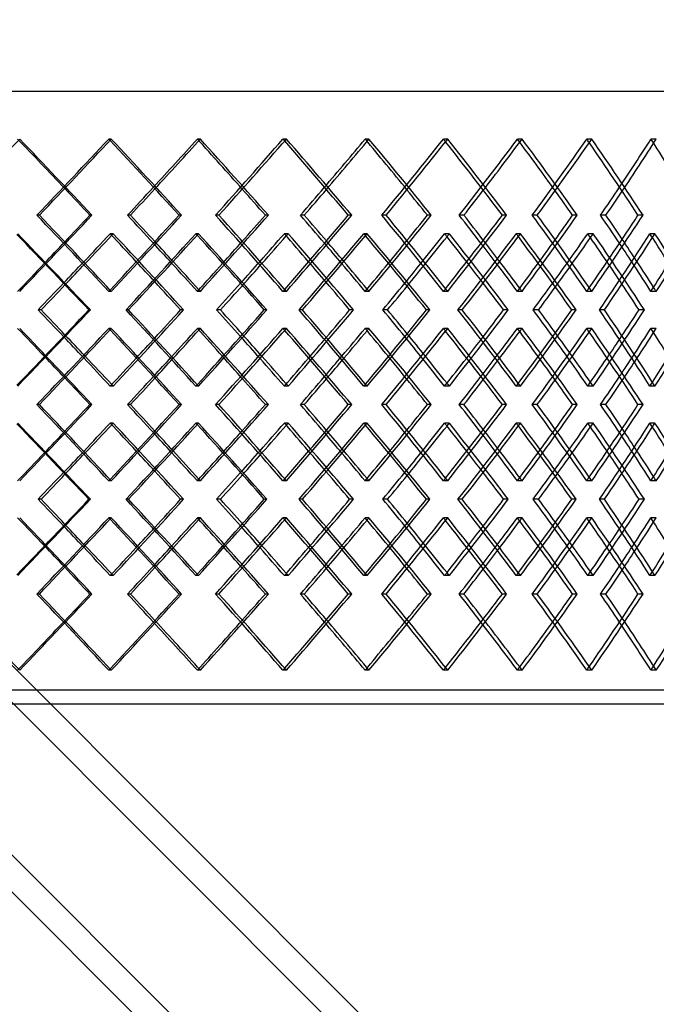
# Model space of a CAD drawing. Header units: millimetres. Extents: x -675 to 675, y -514 to 567.
# Tile 10 of 15: x 137 to 365, y -161 to 192. Entities that reach past the tile are written whole.
import ezdxf

# ---------------------------------------------------------------- set-up
doc = ezdxf.new("R2010")
doc.units = ezdxf.units.MM
doc.layers.add('HIDDEN', color=7, linetype='Continuous')
doc.layers.add('THICK', color=7, linetype='Continuous')

msp = doc.modelspace()

# ---------------------------------------------------------------- linework, layer by layer
at = {"layer": 'HIDDEN'}
for p, q in [((-472.5, 166), (472.5, 166)), ((169.68, 148.86), (168.79, 148.86)), ((201.62, 148.86), (200.56, 148.86)), ((232.47, 148.86), (231.25, 148.86)), ((262.09, 148.86), (260.71, 148.86)), ((290.31, 148.86), (288.78, 148.86)), ((316.98, 148.86), (315.31, 148.86)), ((341.95, 148.86), (340.15, 148.86)), ((365.11, 148.86), (363.19, 148.86)), ((143.91, 121.57), (143.01, 121.57)), ((162.76, 121.57), (162.04, 121.57)), ((208.28, 121.57), (207.06, 121.57)), ((226, 121.57), (224.94, 121.57)), ((268.22, 121.57), (266.69, 121.57)), ((284.42, 121.57), (283.04, 121.57)), ((322.44, 121.57), (320.64, 121.57)), ((336.78, 121.57), (335.11, 121.57)), ((170.38, 114.93), (169.31, 114.93)), ((200.95, 114.93), (200.05, 114.93)), ((233.12, 114.93), (231.74, 114.93)), ((261.47, 114.93), (260.24, 114.93)), ((290.89, 114.93), (289.22, 114.93)), ((316.42, 114.93), (314.89, 114.93)), ((342.47, 114.93), (340.54, 114.93)), ((364.63, 114.93), (362.83, 114.93)), ((-17.35, 111.62), (472.5, -378.23)), ((-23.98, 104.98), (472.5, -391.5)), ((169.68, 94.27), (168.79, 94.27)), ((201.62, 94.27), (200.56, 94.27)), ((232.47, 94.27), (231.25, 94.27)), ((262.09, 94.27), (260.71, 94.27)), ((290.31, 94.27), (288.78, 94.27)), ((316.98, 94.27), (315.31, 94.27)), ((341.95, 94.27), (340.15, 94.27)), ((365.11, 94.27), (363.19, 94.27)), ((175.87, 87.63), (174.97, 87.63)), ((195.59, 87.63), (194.53, 87.63)), ((238.24, 87.63), (237.01, 87.63)), ((256.53, 87.63), (255.15, 87.63)), ((295.53, 87.63), (294, 87.63)), ((312, 87.63), (310.34, 87.63)), ((346.53, 87.63), (344.73, 87.63)), ((360.83, 87.63), (358.91, 87.63)), ((-51.95, 78.35), (472.5, -446.1)), ((169.68, 81), (168.79, 81)), ((201.62, 81), (200.56, 81)), ((232.47, 81), (231.25, 81)), ((262.09, 81), (260.71, 81)), ((290.31, 81), (288.78, 81)), ((316.98, 81), (315.31, 81)), ((341.95, 81), (340.15, 81)), ((365.11, 81), (363.19, 81)), ((170.38, 60.34), (169.31, 60.34)), ((200.95, 60.34), (200.05, 60.34)), ((233.12, 60.34), (231.74, 60.34)), ((261.47, 60.34), (260.24, 60.34)), ((290.89, 60.34), (289.22, 60.34)), ((316.42, 60.34), (314.89, 60.34)), ((342.47, 60.34), (340.54, 60.34)), ((364.63, 60.34), (362.83, 60.34)), ((143.91, 53.7), (143.01, 53.7)), ((162.76, 53.7), (162.04, 53.7)), ((208.28, 53.7), (207.06, 53.7)), ((226, 53.7), (224.94, 53.7)), ((268.22, 53.7), (266.69, 53.7)), ((284.42, 53.7), (283.04, 53.7)), ((322.44, 53.7), (320.64, 53.7)), ((336.78, 53.7), (335.11, 53.7)), ((170.38, 47.06), (169.31, 47.06)), ((200.95, 47.06), (200.05, 47.06)), ((233.12, 47.06), (231.74, 47.06)), ((261.47, 47.06), (260.24, 47.06)), ((290.89, 47.06), (289.22, 47.06)), ((316.42, 47.06), (314.89, 47.06)), ((342.47, 47.06), (340.54, 47.06)), ((364.63, 47.06), (362.83, 47.06)), ((169.68, 26.4), (168.79, 26.4)), ((201.62, 26.4), (200.56, 26.4)), ((232.47, 26.4), (231.25, 26.4)), ((262.09, 26.4), (260.71, 26.4)), ((290.31, 26.4), (288.78, 26.4)), ((316.98, 26.4), (315.31, 26.4)), ((341.95, 26.4), (340.15, 26.4)), ((365.11, 26.4), (363.19, 26.4)), ((175.87, 19.77), (174.97, 19.77)), ((195.59, 19.77), (194.53, 19.77)), ((238.24, 19.77), (237.01, 19.77)), ((256.53, 19.77), (255.15, 19.77)), ((295.53, 19.77), (294, 19.77)), ((312, 19.77), (310.34, 19.77)), ((346.53, 19.77), (344.73, 19.77)), ((360.83, 19.77), (358.91, 19.77)), ((169.68, 13.13), (168.79, 13.13)), ((201.62, 13.13), (200.56, 13.13)), ((232.47, 13.13), (231.25, 13.13)), ((262.09, 13.13), (260.71, 13.13)), ((290.31, 13.13), (288.78, 13.13)), ((316.98, 13.13), (315.31, 13.13)), ((341.95, 13.13), (340.15, 13.13)), ((365.11, 13.13), (363.19, 13.13)), ((170.38, -7.53), (169.31, -7.53)), ((200.95, -7.53), (200.05, -7.53)), ((233.12, -7.53), (231.74, -7.53)), ((261.47, -7.53), (260.24, -7.53)), ((290.89, -7.53), (289.22, -7.53)), ((316.42, -7.53), (314.89, -7.53)), ((342.47, -7.53), (340.54, -7.53)), ((364.63, -7.53), (362.83, -7.53)), ((143.91, -14.17), (143.01, -14.17)), ((162.76, -14.17), (162.04, -14.17)), ((208.28, -14.17), (207.06, -14.17)), ((226, -14.17), (224.94, -14.17)), ((268.22, -14.17), (266.69, -14.17)), ((284.42, -14.17), (283.04, -14.17)), ((322.44, -14.17), (320.64, -14.17)), ((336.78, -14.17), (335.11, -14.17)), ((169.68, -41.46), (168.79, -41.46)), ((201.62, -41.46), (200.56, -41.46)), ((232.47, -41.46), (231.25, -41.46)), ((262.09, -41.46), (260.71, -41.46)), ((290.31, -41.46), (288.78, -41.46)), ((316.98, -41.46), (315.31, -41.46)), ((341.95, -41.46), (340.15, -41.46)), ((365.11, -41.46), (363.19, -41.46)), ((472.5, -48.6), (-472.5, -48.6))]:
    msp.add_line(p, q, dxfattribs=at)
for centre, major_axis, ratio, start_param, end_param in [((0, 148.86), (-469.94, -469.94), 0.147169, 1.679795, 1.716917), ((0, 148.86), (-467.46, 467.46), 0.147169, -1.754446, -1.716917), ((0, 148.86), (-469.94, 469.94), 0.147169, -1.774418, -1.716917), ((0, 148.86), (-464.64, -464.64), 0.184709, 1.695641, 1.753447), ((0, 148.86), (-464.64, 464.64), 0.184709, -1.754459, -1.753447), ((0, 148.86), (-461.2, -461.2), 0.22276, 1.753447, 1.789977), ((0, 148.86), (-463.64, -463.64), 0.22276, 1.752425, 1.789977), ((0, 148.86), (-461.2, 461.2), 0.22276, -1.827964, -1.789977), ((0, 148.86), (-463.64, 463.64), 0.22276, -1.847479, -1.789977), ((0, 148.86), (-457.14, -457.14), 0.261434, 1.768701, 1.826507), ((0, 148.86), (-457.14, 457.14), 0.261434, -1.827992, -1.826507), ((0, 148.86), (-452.47, -452.47), 0.300855, 1.826507, 1.863038), ((0, 148.86), (-454.86, -454.86), 0.300855, 1.824997, 1.863038), ((0, 148.86), (-452.47, 452.47), 0.300855, -1.901557, -1.863038), ((0, 148.86), (-454.86, 454.86), 0.300855, -1.920539, -1.863038), ((0, 148.86), (-447.19, -447.19), 0.341153, 1.841761, 1.899568), ((0, 148.86), (-447.19, 447.19), 0.341153, -1.90161, -1.899568), ((0, 148.86), (-441.32, -441.32), 0.382468, 1.899568, 1.936098), ((0, 148.86), (-443.66, -443.66), 0.382468, 1.897474, 1.936098), ((0, 148.86), (-441.32, 441.32), 0.382468, -1.975275, -1.936098), ((0, 148.86), (-443.66, 443.66), 0.382468, -1.993599, -1.936098), ((0, 148.86), (-434.86, -434.86), 0.424954, 1.914822, 1.972628), ((0, 148.86), (-434.86, 434.86), 0.424954, -1.975372, -1.972628), ((0, 148.86), (-427.82, -427.82), 0.468781, 1.972628, 2.009158), ((0, 148.86), (-430.09, -430.09), 0.468781, 1.969787, 2.009158), ((0, 148.86), (-427.82, 427.82), 0.468781, -2.049211, -2.009158), ((0, 94.27), (-469.94, -469.94), 0.147169, 1.716917, 1.774418), ((0, 94.27), (-464.64, 464.64), 0.184709, -1.753447, -1.695641), ((0, 94.27), (-463.64, -463.64), 0.22276, 1.789977, 1.847479), ((0, 94.27), (-457.14, 457.14), 0.261434, -1.826507, -1.768701), ((0, 94.27), (-454.86, -454.86), 0.300855, 1.863038, 1.920539), ((0, 94.27), (-447.19, 447.19), 0.341153, -1.899568, -1.841761), ((0, 94.27), (-443.66, -443.66), 0.382468, 1.936098, 1.993599), ((0, 94.27), (-434.86, 434.86), 0.424954, -1.972628, -1.914822), ((0, 94.27), (-430.09, -430.09), 0.468781, 2.009158, 2.06666), ((0, 148.86), (-463.64, -463.64), 0.22276, 1.717278, 1.718478), ((0, 81), (-463.64, 463.64), 0.22276, -1.776008, -1.718478), ((0, 81), (-464.64, -464.64), 0.184709, 1.76749, 1.825326), ((0, 148.86), (-464.64, 464.64), 0.184709, -1.826371, -1.825326), ((0, 148.86), (-454.86, -454.86), 0.300855, 1.789867, 1.791538), ((0, 81), (-454.86, 454.86), 0.300855, -1.849068, -1.791538), ((0, 81), (-457.14, -457.14), 0.261434, 1.84055, 1.898386), ((0, 148.86), (-457.14, 457.14), 0.261434, -1.899941, -1.898386), ((0, 148.86), (-443.66, -443.66), 0.382468, 1.862371, 1.864598), ((0, 81), (-443.66, 443.66), 0.382468, -1.922129, -1.864598), ((0, 81), (-447.19, -447.19), 0.341153, 1.913611, 1.971446), ((0, 148.86), (-447.19, 447.19), 0.341153, -1.97362, -1.971446), ((0, 148.86), (-430.09, -430.09), 0.468781, 1.934732, 1.937659), ((0, 81), (-430.09, 430.09), 0.468781, -1.995189, -1.937659), ((0, 81), (-434.86, -434.86), 0.424954, 1.986671, 2.044506), ((0, 94.27), (-430.09, 430.09), 0.468781, -1.986606, -1.969787), ((0, 148.86), (-434.86, 434.86), 0.424954, -2.047487, -2.044506), ((0, 94.27), (-467.46, -467.46), 0.147169, 1.738232, 1.754446), ((0, 94.27), (-461.2, 461.2), 0.22276, -1.768533, -1.753447), ((0, 94.27), (-463.64, 463.64), 0.22276, -1.767426, -1.752425), ((0, 94.27), (-461.2, -461.2), 0.22276, 1.811292, 1.827964), ((0, 94.27), (-452.47, 452.47), 0.300855, -1.842091, -1.826507), ((0, 94.27), (-454.86, 454.86), 0.300855, -1.840486, -1.824997), ((0, 94.27), (-452.47, -452.47), 0.300855, 1.884352, 1.901557), ((0, 94.27), (-441.32, 441.32), 0.382468, -1.91575, -1.899568), ((0, 94.27), (-443.66, 443.66), 0.382468, -1.913546, -1.897474), ((0, 94.27), (-441.32, -441.32), 0.382468, 1.957412, 1.975275), ((0, 94.27), (-427.82, 427.82), 0.468781, -1.989582, -1.972628), ((0, 148.86), (-461.2, -461.2), 0.22276, 1.680387, 1.696608), ((0, 148.86), (-463.64, -463.64), 0.22276, 1.679778, 1.695907), ((0, 81), (-461.2, 461.2), 0.22276, -1.754475, -1.739395), ((0, 148.86), (-452.47, -452.47), 0.300855, 1.753447, 1.770133), ((0, 148.86), (-454.86, -454.86), 0.300855, 1.752383, 1.768967), ((0, 81), (-452.47, 452.47), 0.300855, -1.828025, -1.812455), ((0, 148.86), (-441.32, -441.32), 0.382468, 1.826507, 1.843738), ((0, 148.86), (-443.66, -443.66), 0.382468, 1.824914, 1.842028), ((0, 81), (-441.32, 441.32), 0.382468, -1.901672, -1.885515), ((0, 148.86), (-427.82, -427.82), 0.468781, 1.899568, 1.917475), ((0, 148.86), (-430.09, -430.09), 0.468781, 1.897319, 1.915088), ((0, 81), (-427.82, 427.82), 0.468781, -1.975484, -1.958576), ((0, 94.27), (-443.66, 443.66), 0.382468, -1.936098, -1.93374), ((0, 94.27), (-434.86, -434.86), 0.424954, 1.972628, 1.975372), ((0, 94.27), (-430.09, 430.09), 0.468781, -2.009158, -2.005996), ((0, 94.27), (-464.64, -464.64), 0.184709, 1.753447, 1.754459), ((0, 94.27), (-463.64, 463.64), 0.22276, -1.789977, -1.788744), ((0, 94.27), (-457.14, -457.14), 0.261434, 1.826507, 1.827992), ((0, 94.27), (-454.86, 454.86), 0.300855, -1.863038, -1.861296), ((0, 94.27), (-447.19, -447.19), 0.341153, 1.899568, 1.90161), ((0, 94.27), (-463.64, -463.64), 0.22276, 1.718478, 1.776008), ((0, 94.27), (-464.64, 464.64), 0.184709, -1.825326, -1.76749), ((0, 94.27), (-454.86, -454.86), 0.300855, 1.791538, 1.849068), ((0, 94.27), (-457.14, 457.14), 0.261434, -1.898386, -1.84055), ((0, 94.27), (-443.66, -443.66), 0.382468, 1.864598, 1.922129), ((0, 94.27), (-447.19, 447.19), 0.341153, -1.971446, -1.913611), ((0, 94.27), (-430.09, -430.09), 0.468781, 1.937659, 1.995189), ((0, 94.27), (-434.86, 434.86), 0.424954, -2.044506, -1.986671), ((0, 81), (-469.94, 469.94), 0.147169, -1.774418, -1.716917), ((0, 81), (-464.64, -464.64), 0.184709, 1.695641, 1.753447), ((0, 26.4), (-461.2, 461.2), 0.22276, -1.696608, -1.680387), ((0, 26.4), (-463.64, 463.64), 0.22276, -1.695907, -1.679778), ((0, 81), (-464.64, 464.64), 0.184709, -1.754459, -1.753447), ((0, 81), (-463.64, -463.64), 0.22276, 1.788744, 1.789977), ((0, 81), (-463.64, 463.64), 0.22276, -1.847479, -1.789977), ((0, 81), (-457.14, -457.14), 0.261434, 1.768701, 1.826507), ((0, 26.4), (-452.47, 452.47), 0.300855, -1.770133, -1.753447), ((0, 26.4), (-454.86, 454.86), 0.300855, -1.768967, -1.752383), ((0, 81), (-457.14, 457.14), 0.261434, -1.827992, -1.826507), ((0, 94.27), (-452.47, -452.47), 0.300855, 1.812455, 1.828025), ((0, 81), (-454.86, -454.86), 0.300855, 1.861296, 1.863038), ((0, 81), (-454.86, 454.86), 0.300855, -1.920539, -1.863038), ((0, 81), (-447.19, -447.19), 0.341153, 1.841761, 1.899568), ((0, 26.4), (-441.32, 441.32), 0.382468, -1.843738, -1.826507), ((0, 26.4), (-443.66, 443.66), 0.382468, -1.842028, -1.824914), ((0, 81), (-447.19, 447.19), 0.341153, -1.90161, -1.899568), ((0, 94.27), (-441.32, -441.32), 0.382468, 1.885515, 1.901672), ((0, 81), (-443.66, -443.66), 0.382468, 1.93374, 1.936098), ((0, 81), (-443.66, 443.66), 0.382468, -1.993599, -1.936098), ((0, 81), (-434.86, -434.86), 0.424954, 1.914822, 1.972628), ((0, 26.4), (-427.82, 427.82), 0.468781, -1.917475, -1.899568), ((0, 26.4), (-430.09, 430.09), 0.468781, -1.915088, -1.897319), ((0, 81), (-434.86, 434.86), 0.424954, -1.975372, -1.972628), ((0, 94.27), (-427.82, -427.82), 0.468781, 1.958576, 1.975484), ((0, 81), (-430.09, -430.09), 0.468781, 2.005996, 2.009158), ((0, 94.27), (-461.2, -461.2), 0.22276, 1.739395, 1.754475), ((0, 81), (-467.46, 467.46), 0.147169, -1.754446, -1.738232), ((0, 81), (-461.2, -461.2), 0.22276, 1.753447, 1.768533), ((0, 81), (-461.2, 461.2), 0.22276, -1.827964, -1.811292), ((0, 81), (-452.47, -452.47), 0.300855, 1.826507, 1.842091), ((0, 81), (-452.47, 452.47), 0.300855, -1.901557, -1.884352), ((0, 81), (-441.32, -441.32), 0.382468, 1.899568, 1.91575), ((0, 81), (-441.32, 441.32), 0.382468, -1.975275, -1.957412), ((0, 81), (-427.82, -427.82), 0.468781, 1.972628, 1.989582), ((0, 81), (-463.64, -463.64), 0.22276, 1.752425, 1.767426), ((0, 81), (-454.86, -454.86), 0.300855, 1.824997, 1.840486), ((0, 81), (-443.66, -443.66), 0.382468, 1.897474, 1.913546), ((0, 81), (-430.09, -430.09), 0.468781, 1.969787, 1.986606), ((0, 26.4), (-463.64, 463.64), 0.22276, -1.718478, -1.717278), ((0, 26.4), (-464.64, -464.64), 0.184709, 1.825326, 1.826371), ((0, 26.4), (-454.86, 454.86), 0.300855, -1.791538, -1.789867), ((0, 26.4), (-457.14, -457.14), 0.261434, 1.898386, 1.899941), ((0, 26.4), (-443.66, 443.66), 0.382468, -1.864598, -1.862371), ((0, 26.4), (-447.19, -447.19), 0.341153, 1.971446, 1.97362), ((0, 26.4), (-430.09, 430.09), 0.468781, -1.937659, -1.934732), ((0, 26.4), (-434.86, -434.86), 0.424954, 2.044506, 2.047487), ((0, 26.4), (-469.94, -469.94), 0.147169, 1.716917, 1.774418), ((0, 26.4), (-464.64, 464.64), 0.184709, -1.753447, -1.695641), ((0, 26.4), (-463.64, -463.64), 0.22276, 1.789977, 1.847479), ((0, 26.4), (-457.14, 457.14), 0.261434, -1.826507, -1.768701), ((0, 26.4), (-454.86, -454.86), 0.300855, 1.863038, 1.920539), ((0, 26.4), (-447.19, 447.19), 0.341153, -1.899568, -1.841761), ((0, 26.4), (-443.66, -443.66), 0.382468, 1.936098, 1.993599), ((0, 26.4), (-434.86, 434.86), 0.424954, -1.972628, -1.914822), ((0, 26.4), (-430.09, -430.09), 0.468781, 2.009158, 2.06666), ((0, 81), (-463.64, -463.64), 0.22276, 1.717278, 1.718478), ((0, 13.13), (-463.64, 463.64), 0.22276, -1.776008, -1.718478), ((0, 13.13), (-464.64, -464.64), 0.184709, 1.76749, 1.825326), ((0, 81), (-464.64, 464.64), 0.184709, -1.826371, -1.825326), ((0, 81), (-454.86, -454.86), 0.300855, 1.789867, 1.791538), ((0, 13.13), (-454.86, 454.86), 0.300855, -1.849068, -1.791538), ((0, 13.13), (-457.14, -457.14), 0.261434, 1.84055, 1.898386), ((0, 81), (-457.14, 457.14), 0.261434, -1.899941, -1.898386), ((0, 81), (-443.66, -443.66), 0.382468, 1.862371, 1.864598), ((0, 13.13), (-443.66, 443.66), 0.382468, -1.922129, -1.864598), ((0, 13.13), (-447.19, -447.19), 0.341153, 1.913611, 1.971446), ((0, 81), (-447.19, 447.19), 0.341153, -1.97362, -1.971446), ((0, 81), (-430.09, -430.09), 0.468781, 1.934732, 1.937659), ((0, 13.13), (-430.09, 430.09), 0.468781, -1.995189, -1.937659), ((0, 13.13), (-434.86, -434.86), 0.424954, 1.986671, 2.044506), ((0, 81), (-434.86, 434.86), 0.424954, -2.047487, -2.044506), ((0, 26.4), (-467.46, -467.46), 0.147169, 1.738232, 1.754446), ((0, 26.4), (-461.2, 461.2), 0.22276, -1.768533, -1.753447), ((0, 26.4), (-463.64, 463.64), 0.22276, -1.767426, -1.752425), ((0, 26.4), (-461.2, -461.2), 0.22276, 1.811292, 1.827964), ((0, 26.4), (-452.47, 452.47), 0.300855, -1.842091, -1.826507), ((0, 26.4), (-454.86, 454.86), 0.300855, -1.840486, -1.824997), ((0, 26.4), (-452.47, -452.47), 0.300855, 1.884352, 1.901557), ((0, 26.4), (-441.32, 441.32), 0.382468, -1.91575, -1.899568), ((0, 26.4), (-443.66, 443.66), 0.382468, -1.913546, -1.897474), ((0, 26.4), (-441.32, -441.32), 0.382468, 1.957412, 1.975275), ((0, 26.4), (-427.82, 427.82), 0.468781, -1.989582, -1.972628), ((0, 26.4), (-430.09, 430.09), 0.468781, -1.986606, -1.969787), ((0, 81), (-461.2, -461.2), 0.22276, 1.680387, 1.696608), ((0, 81), (-463.64, -463.64), 0.22276, 1.679778, 1.695907), ((0, 13.13), (-461.2, 461.2), 0.22276, -1.754475, -1.739395), ((0, 81), (-452.47, -452.47), 0.300855, 1.753447, 1.770133), ((0, 81), (-454.86, -454.86), 0.300855, 1.752383, 1.768967), ((0, 13.13), (-452.47, 452.47), 0.300855, -1.828025, -1.812455), ((0, 81), (-441.32, -441.32), 0.382468, 1.826507, 1.843738), ((0, 81), (-443.66, -443.66), 0.382468, 1.824914, 1.842028), ((0, 13.13), (-441.32, 441.32), 0.382468, -1.901672, -1.885515), ((0, 81), (-427.82, -427.82), 0.468781, 1.899568, 1.917475), ((0, 81), (-430.09, -430.09), 0.468781, 1.897319, 1.915088), ((0, 13.13), (-427.82, 427.82), 0.468781, -1.975484, -1.958576), ((0, 26.4), (-464.64, -464.64), 0.184709, 1.753447, 1.754459), ((0, 26.4), (-463.64, 463.64), 0.22276, -1.789977, -1.788744), ((0, 26.4), (-457.14, -457.14), 0.261434, 1.826507, 1.827992), ((0, 26.4), (-454.86, 454.86), 0.300855, -1.863038, -1.861296), ((0, 26.4), (-447.19, -447.19), 0.341153, 1.899568, 1.90161), ((0, 26.4), (-443.66, 443.66), 0.382468, -1.936098, -1.93374), ((0, 26.4), (-434.86, -434.86), 0.424954, 1.972628, 1.975372), ((0, 26.4), (-430.09, 430.09), 0.468781, -2.009158, -2.005996), ((0, 26.4), (-463.64, -463.64), 0.22276, 1.718478, 1.776008), ((0, 26.4), (-464.64, 464.64), 0.184709, -1.825326, -1.76749), ((0, 26.4), (-454.86, -454.86), 0.300855, 1.791538, 1.849068), ((0, 26.4), (-457.14, 457.14), 0.261434, -1.898386, -1.84055), ((0, 26.4), (-443.66, -443.66), 0.382468, 1.864598, 1.922129), ((0, 26.4), (-447.19, 447.19), 0.341153, -1.971446, -1.913611), ((0, 26.4), (-430.09, -430.09), 0.468781, 1.937659, 1.995189), ((0, 26.4), (-434.86, 434.86), 0.424954, -2.044506, -1.986671), ((0, 13.13), (-469.94, 469.94), 0.147169, -1.774418, -1.716917), ((0, 13.13), (-464.64, -464.64), 0.184709, 1.695641, 1.753447), ((0, -41.46), (-463.64, 463.64), 0.22276, -1.695907, -1.679778), ((0, 13.13), (-464.64, 464.64), 0.184709, -1.754459, -1.753447), ((0, 13.13), (-463.64, -463.64), 0.22276, 1.788744, 1.789977), ((0, 13.13), (-463.64, 463.64), 0.22276, -1.847479, -1.789977), ((0, 13.13), (-457.14, -457.14), 0.261434, 1.768701, 1.826507), ((0, -41.46), (-454.86, 454.86), 0.300855, -1.768967, -1.752383), ((0, 13.13), (-457.14, 457.14), 0.261434, -1.827992, -1.826507), ((0, 13.13), (-454.86, -454.86), 0.300855, 1.861296, 1.863038), ((0, 13.13), (-454.86, 454.86), 0.300855, -1.920539, -1.863038), ((0, 13.13), (-447.19, -447.19), 0.341153, 1.841761, 1.899568), ((0, -41.46), (-443.66, 443.66), 0.382468, -1.842028, -1.824914), ((0, 13.13), (-447.19, 447.19), 0.341153, -1.90161, -1.899568), ((0, 13.13), (-443.66, -443.66), 0.382468, 1.93374, 1.936098), ((0, 13.13), (-443.66, 443.66), 0.382468, -1.993599, -1.936098), ((0, 13.13), (-434.86, -434.86), 0.424954, 1.914822, 1.972628), ((0, -41.46), (-430.09, 430.09), 0.468781, -1.915088, -1.897319), ((0, 13.13), (-434.86, 434.86), 0.424954, -1.975372, -1.972628), ((0, 13.13), (-430.09, -430.09), 0.468781, 2.005996, 2.009158), ((0, -41.46), (-461.2, 461.2), 0.22276, -1.696608, -1.680387), ((0, 26.4), (-461.2, -461.2), 0.22276, 1.739395, 1.754475), ((0, -41.46), (-452.47, 452.47), 0.300855, -1.770133, -1.753447), ((0, 26.4), (-452.47, -452.47), 0.300855, 1.812455, 1.828025), ((0, -41.46), (-441.32, 441.32), 0.382468, -1.843738, -1.826507), ((0, 26.4), (-441.32, -441.32), 0.382468, 1.885515, 1.901672), ((0, -41.46), (-427.82, 427.82), 0.468781, -1.917475, -1.899568), ((0, 26.4), (-427.82, -427.82), 0.468781, 1.958576, 1.975484), ((0, 13.13), (-427.82, -427.82), 0.468781, 1.972628, 1.989582), ((0, 13.13), (-467.46, 467.46), 0.147169, -1.754446, -1.738232), ((0, 13.13), (-461.2, -461.2), 0.22276, 1.753447, 1.768533), ((0, 13.13), (-463.64, -463.64), 0.22276, 1.752425, 1.767426), ((0, 13.13), (-461.2, 461.2), 0.22276, -1.827964, -1.811292), ((0, 13.13), (-452.47, -452.47), 0.300855, 1.826507, 1.842091), ((0, 13.13), (-454.86, -454.86), 0.300855, 1.824997, 1.840486), ((0, 13.13), (-452.47, 452.47), 0.300855, -1.901557, -1.884352), ((0, 13.13), (-441.32, -441.32), 0.382468, 1.899568, 1.91575), ((0, 13.13), (-443.66, -443.66), 0.382468, 1.897474, 1.913546), ((0, 13.13), (-441.32, 441.32), 0.382468, -1.975275, -1.957412), ((0, 13.13), (-430.09, -430.09), 0.468781, 1.969787, 1.986606), ((0, -41.46), (-463.64, 463.64), 0.22276, -1.718478, -1.717278), ((0, -41.46), (-464.64, -464.64), 0.184709, 1.825326, 1.826371), ((0, -41.46), (-454.86, 454.86), 0.300855, -1.791538, -1.789867), ((0, -41.46), (-457.14, -457.14), 0.261434, 1.898386, 1.899941), ((0, -41.46), (-443.66, 443.66), 0.382468, -1.864598, -1.862371), ((0, -41.46), (-447.19, -447.19), 0.341153, 1.971446, 1.97362), ((0, -41.46), (-430.09, 430.09), 0.468781, -1.937659, -1.934732), ((0, -41.46), (-434.86, -434.86), 0.424954, 2.044506, 2.047487), ((0, -41.46), (-469.94, -469.94), 0.147169, 1.716917, 1.774418), ((0, -41.46), (-464.64, 464.64), 0.184709, -1.753447, -1.695641), ((0, -41.46), (-463.64, -463.64), 0.22276, 1.789977, 1.847479), ((0, -41.46), (-457.14, 457.14), 0.261434, -1.826507, -1.768701), ((0, -41.46), (-454.86, -454.86), 0.300855, 1.863038, 1.920539), ((0, -41.46), (-447.19, 447.19), 0.341153, -1.899568, -1.841761), ((0, -41.46), (-443.66, -443.66), 0.382468, 1.936098, 1.993599), ((0, -41.46), (-434.86, 434.86), 0.424954, -1.972628, -1.914822), ((0, -41.46), (-430.09, -430.09), 0.468781, 2.009158, 2.06666), ((0, -41.46), (-469.94, 469.94), 0.147169, -1.716917, -1.679795), ((0, -41.46), (-467.46, -467.46), 0.147169, 1.716917, 1.754446), ((0, -41.46), (-461.2, 461.2), 0.22276, -1.789977, -1.753447), ((0, -41.46), (-463.64, 463.64), 0.22276, -1.789977, -1.752425), ((0, -41.46), (-461.2, -461.2), 0.22276, 1.789977, 1.827964), ((0, -41.46), (-452.47, 452.47), 0.300855, -1.863038, -1.826507), ((0, -41.46), (-454.86, 454.86), 0.300855, -1.863038, -1.824997), ((0, -41.46), (-452.47, -452.47), 0.300855, 1.863038, 1.901557), ((0, -41.46), (-441.32, 441.32), 0.382468, -1.936098, -1.899568), ((0, -41.46), (-443.66, 443.66), 0.382468, -1.936098, -1.897474), ((0, -41.46), (-441.32, -441.32), 0.382468, 1.936098, 1.975275), ((0, -41.46), (-427.82, 427.82), 0.468781, -2.009158, -1.972628), ((0, -41.46), (-430.09, 430.09), 0.468781, -2.009158, -1.969787), ((0, -41.46), (-427.82, -427.82), 0.468781, 2.009158, 2.049211), ((0, -41.46), (-464.64, -464.64), 0.184709, 1.753447, 1.754459), ((0, -41.46), (-457.14, -457.14), 0.261434, 1.826507, 1.827992), ((0, -41.46), (-447.19, -447.19), 0.341153, 1.899568, 1.90161), ((0, -41.46), (-434.86, -434.86), 0.424954, 1.972628, 1.975372)]:
    msp.add_ellipse(centre, major_axis=major_axis, ratio=ratio, start_param=start_param, end_param=end_param, dxfattribs=at)
at = {"layer": 'THICK'}
for p, q in [((-472.5, 553.5), (472.5, -391.5)), ((-472.5, 498.9), (472.5, -446.1)), ((-675, 166), (675, 166)), ((-27.3, 121.57), (472.5, -378.23)), ((176.57, 121.57), (175.5, 121.57)), ((194.9, 121.57), (194.01, 121.57)), ((238.89, 121.57), (237.51, 121.57)), ((255.89, 121.57), (254.67, 121.57)), ((296.12, 121.57), (294.45, 121.57)), ((311.43, 121.57), (309.9, 121.57)), ((347.04, 121.57), (345.12, 121.57)), ((360.34, 121.57), (358.53, 121.57)), ((144.49, 87.63), (143.42, 87.63)), ((162.18, 87.63), (161.64, 87.63)), ((208.84, 87.63), (207.44, 87.63)), ((225.46, 87.63), (224.56, 87.63)), ((268.73, 87.63), (267.05, 87.63)), ((283.93, 87.63), (282.7, 87.63)), ((322.89, 87.63), (320.96, 87.63)), ((336.35, 87.63), (334.81, 87.63)), ((0, 81), (472.5, -391.5)), ((176.57, 53.7), (175.5, 53.7)), ((194.9, 53.7), (194.01, 53.7)), ((238.89, 53.7), (237.51, 53.7)), ((255.89, 53.7), (254.67, 53.7)), ((296.12, 53.7), (294.45, 53.7)), ((311.43, 53.7), (309.9, 53.7)), ((347.04, 53.7), (345.12, 53.7)), ((360.34, 53.7), (358.53, 53.7)), ((-33.93, 47.06), (472.5, -459.37)), ((-17.26, 30.39), (472.5, -459.37)), ((144.49, 19.77), (143.42, 19.77)), ((162.18, 19.77), (161.64, 19.77)), ((208.84, 19.77), (207.44, 19.77)), ((225.46, 19.77), (224.56, 19.77)), ((268.73, 19.77), (267.05, 19.77)), ((283.93, 19.77), (282.7, 19.77)), ((322.89, 19.77), (320.96, 19.77)), ((336.35, 19.77), (334.81, 19.77)), ((0, 13.13), (472.5, -459.37)), ((176.57, -14.17), (175.5, -14.17)), ((194.9, -14.17), (194.01, -14.17)), ((238.89, -14.17), (237.51, -14.17)), ((255.89, -14.17), (254.67, -14.17)), ((296.12, -14.17), (294.45, -14.17)), ((311.43, -14.17), (309.9, -14.17)), ((347.04, -14.17), (345.12, -14.17)), ((360.34, -14.17), (358.53, -14.17)), ((475, -53.6), (-475, -53.6))]:
    msp.add_line(p, q, dxfattribs=at)
for centre, major_axis, ratio, start_param, end_param in [((0, 148.86), (-467.1, -467.1), 0.184709, 1.695945, 1.753447), ((0, 148.86), (-464.64, 464.64), 0.184709, -1.811253, -1.754459), ((0, 148.86), (-467.1, 467.1), 0.184709, -1.810949, -1.753447), ((0, 148.86), (-459.55, -459.55), 0.261434, 1.769006, 1.826507), ((0, 148.86), (-459.55, 459.55), 0.261434, -1.884009, -1.826507), ((0, 148.86), (-449.56, -449.56), 0.341153, 1.842066, 1.899568), ((0, 148.86), (-449.56, 449.56), 0.341153, -1.957069, -1.899568), ((0, 148.86), (-437.16, -437.16), 0.424954, 1.915126, 1.972628), ((0, 148.86), (-437.16, 437.16), 0.424954, -2.03013, -1.972628), ((0, 148.86), (-457.14, 457.14), 0.261434, -1.884314, -1.827992), ((0, 148.86), (-447.19, 447.19), 0.341153, -1.957374, -1.90161), ((0, 148.86), (-434.86, 434.86), 0.424954, -2.030434, -1.975372), ((0, 148.86), (-467.46, 467.46), 0.147169, -1.774723, -1.754446), ((0, 148.86), (-461.2, -461.2), 0.22276, 1.732171, 1.753447), ((0, 148.86), (-463.64, -463.64), 0.22276, 1.732476, 1.752425), ((0, 148.86), (-461.2, 461.2), 0.22276, -1.847783, -1.827964), ((0, 148.86), (-452.47, -452.47), 0.300855, 1.805231, 1.826507), ((0, 148.86), (-454.86, -454.86), 0.300855, 1.805536, 1.824997), ((0, 148.86), (-452.47, 452.47), 0.300855, -1.920844, -1.901557), ((0, 148.86), (-441.32, -441.32), 0.382468, 1.878292, 1.899568), ((0, 148.86), (-427.82, -427.82), 0.468781, 1.951352, 1.972628), ((0, 148.86), (-443.66, -443.66), 0.382468, 1.878596, 1.897474), ((0, 148.86), (-441.32, 441.32), 0.382468, -1.993904, -1.975275), ((0, 148.86), (-430.09, -430.09), 0.468781, 1.951657, 1.969787), ((0, 94.27), (-467.1, 467.1), 0.184709, -1.753447, -1.695945), ((0, 94.27), (-467.46, -467.46), 0.147169, 1.754446, 1.774723), ((0, 94.27), (-464.64, -464.64), 0.184709, 1.754459, 1.811253), ((0, 94.27), (-467.1, -467.1), 0.184709, 1.753447, 1.810949), ((0, 94.27), (-461.2, 461.2), 0.22276, -1.753447, -1.732171), ((0, 94.27), (-463.64, 463.64), 0.22276, -1.752425, -1.732476), ((0, 94.27), (-459.55, 459.55), 0.261434, -1.826507, -1.769006), ((0, 94.27), (-461.2, -461.2), 0.22276, 1.827964, 1.847783), ((0, 94.27), (-457.14, -457.14), 0.261434, 1.827992, 1.884314), ((0, 94.27), (-459.55, -459.55), 0.261434, 1.826507, 1.884009), ((0, 94.27), (-452.47, 452.47), 0.300855, -1.826507, -1.805231), ((0, 94.27), (-454.86, 454.86), 0.300855, -1.824997, -1.805536), ((0, 94.27), (-449.56, 449.56), 0.341153, -1.899568, -1.842066), ((0, 94.27), (-452.47, -452.47), 0.300855, 1.901557, 1.920844), ((0, 94.27), (-447.19, -447.19), 0.341153, 1.90161, 1.957374), ((0, 94.27), (-449.56, -449.56), 0.341153, 1.899568, 1.957069), ((0, 94.27), (-441.32, 441.32), 0.382468, -1.899568, -1.878292), ((0, 94.27), (-443.66, 443.66), 0.382468, -1.897474, -1.878596), ((0, 94.27), (-437.16, 437.16), 0.424954, -1.972628, -1.915126), ((0, 94.27), (-441.32, -441.32), 0.382468, 1.975275, 1.993904), ((0, 94.27), (-434.86, -434.86), 0.424954, 1.975372, 2.030434), ((0, 94.27), (-437.16, -437.16), 0.424954, 1.972628, 2.03013), ((0, 94.27), (-427.82, 427.82), 0.468781, -1.972628, -1.951352), ((0, 94.27), (-430.09, 430.09), 0.468781, -1.969787, -1.951657), ((0, 148.86), (-469.67, 469.67), 0.110031, -1.810343, -1.752867), ((0, 148.86), (-472.15, 472.15), 0.110031, -1.809655, -1.751886), ((0, 148.86), (-461.2, -461.2), 0.22276, 1.696608, 1.718099), ((0, 148.86), (-463.64, -463.64), 0.22276, 1.695907, 1.717278), ((0, 81), (-461.2, 461.2), 0.22276, -1.739395, -1.718099), ((0, 81), (-467.1, -467.1), 0.184709, 1.767416, 1.824947), ((0, 148.86), (-464.64, 464.64), 0.184709, -1.883403, -1.826371), ((0, 148.86), (-467.1, 467.1), 0.184709, -1.882715, -1.824947), ((0, 148.86), (-452.47, -452.47), 0.300855, 1.770133, 1.791159), ((0, 148.86), (-454.86, -454.86), 0.300855, 1.768967, 1.789867), ((0, 81), (-452.47, 452.47), 0.300855, -1.812455, -1.791159), ((0, 81), (-459.55, -459.55), 0.261434, 1.840477, 1.898007), ((0, 148.86), (-457.14, 457.14), 0.261434, -1.956463, -1.899941), ((0, 148.86), (-459.55, 459.55), 0.261434, -1.955776, -1.898007), ((0, 148.86), (-441.32, -441.32), 0.382468, 1.843738, 1.864219), ((0, 148.86), (-443.66, -443.66), 0.382468, 1.842028, 1.862371), ((0, 81), (-441.32, 441.32), 0.382468, -1.885515, -1.864219), ((0, 81), (-449.56, -449.56), 0.341153, 1.913537, 1.971067), ((0, 148.86), (-447.19, 447.19), 0.341153, -2.029524, -1.97362), ((0, 148.86), (-449.56, 449.56), 0.341153, -2.028836, -1.971067), ((0, 148.86), (-427.82, -427.82), 0.468781, 1.917475, 1.93728), ((0, 148.86), (-430.09, -430.09), 0.468781, 1.915088, 1.934732), ((0, 81), (-427.82, 427.82), 0.468781, -1.958576, -1.93728), ((0, 81), (-437.16, -437.16), 0.424954, 1.986597, 2.044127), ((0, 148.86), (-434.86, 434.86), 0.424954, -2.102584, -2.047487), ((0, 148.86), (-437.16, 437.16), 0.424954, -2.101896, -2.044127), ((0, 94.27), (-467.46, -467.46), 0.147169, 1.716917, 1.738232), ((0, 94.27), (-461.2, 461.2), 0.22276, -1.789977, -1.768533), ((0, 94.27), (-463.64, 463.64), 0.22276, -1.788744, -1.767426), ((0, 94.27), (-461.2, -461.2), 0.22276, 1.789977, 1.811292), ((0, 94.27), (-452.47, 452.47), 0.300855, -1.863038, -1.842091), ((0, 94.27), (-454.86, 454.86), 0.300855, -1.861296, -1.840486), ((0, 94.27), (-452.47, -452.47), 0.300855, 1.863038, 1.884352), ((0, 94.27), (-441.32, 441.32), 0.382468, -1.936098, -1.91575), ((0, 94.27), (-443.66, 443.66), 0.382468, -1.93374, -1.913546), ((0, 94.27), (-441.32, -441.32), 0.382468, 1.936098, 1.957412), ((0, 94.27), (-427.82, 427.82), 0.468781, -2.009158, -1.989582), ((0, 94.27), (-430.09, 430.09), 0.468781, -2.005996, -1.986606), ((0, 94.27), (-427.82, -427.82), 0.468781, 2.009158, 2.030473), ((0, 148.86), (-461.2, -461.2), 0.22276, 1.660021, 1.680387), ((0, 148.86), (-463.64, -463.64), 0.22276, 1.660709, 1.679778), ((0, 81), (-461.2, 461.2), 0.22276, -1.775934, -1.754475), ((0, 148.86), (-452.47, -452.47), 0.300855, 1.733081, 1.753447), ((0, 148.86), (-454.86, -454.86), 0.300855, 1.733769, 1.752383), ((0, 81), (-452.47, 452.47), 0.300855, -1.848994, -1.828025), ((0, 148.86), (-441.32, -441.32), 0.382468, 1.806142, 1.826507), ((0, 148.86), (-443.66, -443.66), 0.382468, 1.80683, 1.824914), ((0, 81), (-441.32, 441.32), 0.382468, -1.922055, -1.901672), ((0, 148.86), (-427.82, -427.82), 0.468781, 1.879202, 1.899568), ((0, 148.86), (-430.09, -430.09), 0.468781, 1.87989, 1.897319), ((0, 81), (-427.82, 427.82), 0.468781, -1.995115, -1.975484), ((0, 26.4), (-469.67, -469.67), 0.110031, 1.752867, 1.810343), ((0, 26.4), (-472.15, -472.15), 0.110031, 1.751886, 1.809655), ((0, 26.4), (-461.2, 461.2), 0.22276, -1.680387, -1.660021), ((0, 26.4), (-463.64, 463.64), 0.22276, -1.679778, -1.660709), ((0, 94.27), (-467.1, 467.1), 0.184709, -1.824947, -1.767416), ((0, 94.27), (-461.2, -461.2), 0.22276, 1.754475, 1.775934), ((0, 26.4), (-464.64, -464.64), 0.184709, 1.826371, 1.883403), ((0, 26.4), (-467.1, -467.1), 0.184709, 1.824947, 1.882715), ((0, 26.4), (-452.47, 452.47), 0.300855, -1.753447, -1.733081), ((0, 26.4), (-454.86, 454.86), 0.300855, -1.752383, -1.733769), ((0, 94.27), (-459.55, 459.55), 0.261434, -1.898007, -1.840477), ((0, 94.27), (-452.47, -452.47), 0.300855, 1.828025, 1.848994), ((0, 26.4), (-457.14, -457.14), 0.261434, 1.899941, 1.956463), ((0, 26.4), (-459.55, -459.55), 0.261434, 1.898007, 1.955776), ((0, 26.4), (-441.32, 441.32), 0.382468, -1.826507, -1.806142), ((0, 26.4), (-443.66, 443.66), 0.382468, -1.824914, -1.80683), ((0, 94.27), (-449.56, 449.56), 0.341153, -1.971067, -1.913537), ((0, 94.27), (-441.32, -441.32), 0.382468, 1.901672, 1.922055), ((0, 26.4), (-447.19, -447.19), 0.341153, 1.97362, 2.029524), ((0, 26.4), (-449.56, -449.56), 0.341153, 1.971067, 2.028836), ((0, 26.4), (-427.82, 427.82), 0.468781, -1.899568, -1.879202), ((0, 26.4), (-430.09, 430.09), 0.468781, -1.897319, -1.87989), ((0, 94.27), (-437.16, 437.16), 0.424954, -2.044127, -1.986597), ((0, 94.27), (-427.82, -427.82), 0.468781, 1.975484, 1.995115), ((0, 26.4), (-434.86, -434.86), 0.424954, 2.047487, 2.102584), ((0, 26.4), (-437.16, -437.16), 0.424954, 2.044127, 2.101896), ((0, 81), (-467.46, 467.46), 0.147169, -1.738232, -1.716917), ((0, 81), (-467.1, -467.1), 0.184709, 1.695945, 1.753447), ((0, 81), (-464.64, 464.64), 0.184709, -1.811253, -1.754459), ((0, 81), (-467.1, 467.1), 0.184709, -1.810949, -1.753447), ((0, 81), (-461.2, -461.2), 0.22276, 1.768533, 1.789977), ((0, 81), (-463.64, -463.64), 0.22276, 1.767426, 1.788744), ((0, 81), (-461.2, 461.2), 0.22276, -1.811292, -1.789977), ((0, 81), (-459.55, -459.55), 0.261434, 1.769006, 1.826507), ((0, 81), (-457.14, 457.14), 0.261434, -1.884314, -1.827992), ((0, 81), (-459.55, 459.55), 0.261434, -1.884009, -1.826507), ((0, 81), (-452.47, -452.47), 0.300855, 1.842091, 1.863038), ((0, 81), (-454.86, -454.86), 0.300855, 1.840486, 1.861296), ((0, 81), (-452.47, 452.47), 0.300855, -1.884352, -1.863038), ((0, 81), (-449.56, -449.56), 0.341153, 1.842066, 1.899568), ((0, 81), (-447.19, 447.19), 0.341153, -1.957374, -1.90161), ((0, 81), (-449.56, 449.56), 0.341153, -1.957069, -1.899568), ((0, 81), (-441.32, -441.32), 0.382468, 1.91575, 1.936098), ((0, 81), (-443.66, -443.66), 0.382468, 1.913546, 1.93374), ((0, 81), (-441.32, 441.32), 0.382468, -1.957412, -1.936098), ((0, 81), (-437.16, -437.16), 0.424954, 1.915126, 1.972628), ((0, 81), (-434.86, 434.86), 0.424954, -2.030434, -1.975372), ((0, 81), (-437.16, 437.16), 0.424954, -2.03013, -1.972628), ((0, 81), (-427.82, -427.82), 0.468781, 1.989582, 2.009158), ((0, 81), (-430.09, -430.09), 0.468781, 1.986606, 2.005996), ((0, 81), (-427.82, 427.82), 0.468781, -2.030473, -2.009158), ((0, 26.4), (-463.64, 463.64), 0.22276, -1.717278, -1.695907), ((0, 26.4), (-454.86, 454.86), 0.300855, -1.789867, -1.768967), ((0, 26.4), (-443.66, 443.66), 0.382468, -1.862371, -1.842028), ((0, 26.4), (-430.09, 430.09), 0.468781, -1.934732, -1.915088), ((0, 26.4), (-461.2, 461.2), 0.22276, -1.718099, -1.696608), ((0, 94.27), (-461.2, -461.2), 0.22276, 1.718099, 1.739395), ((0, 26.4), (-452.47, 452.47), 0.300855, -1.791159, -1.770133), ((0, 94.27), (-452.47, -452.47), 0.300855, 1.791159, 1.812455), ((0, 26.4), (-441.32, 441.32), 0.382468, -1.864219, -1.843738), ((0, 94.27), (-441.32, -441.32), 0.382468, 1.864219, 1.885515), ((0, 26.4), (-427.82, 427.82), 0.468781, -1.93728, -1.917475), ((0, 94.27), (-427.82, -427.82), 0.468781, 1.93728, 1.958576), ((0, 81), (-461.2, -461.2), 0.22276, 1.732171, 1.753447), ((0, 81), (-452.47, -452.47), 0.300855, 1.805231, 1.826507), ((0, 81), (-441.32, -441.32), 0.382468, 1.878292, 1.899568), ((0, 81), (-427.82, -427.82), 0.468781, 1.951352, 1.972628), ((0, 81), (-467.46, 467.46), 0.147169, -1.774723, -1.754446), ((0, 81), (-463.64, -463.64), 0.22276, 1.732476, 1.752425), ((0, 81), (-461.2, 461.2), 0.22276, -1.847783, -1.827964), ((0, 81), (-454.86, -454.86), 0.300855, 1.805536, 1.824997), ((0, 81), (-452.47, 452.47), 0.300855, -1.920844, -1.901557), ((0, 81), (-443.66, -443.66), 0.382468, 1.878596, 1.897474), ((0, 81), (-441.32, 441.32), 0.382468, -1.993904, -1.975275), ((0, 81), (-430.09, -430.09), 0.468781, 1.951657, 1.969787), ((0, 26.4), (-467.1, 467.1), 0.184709, -1.753447, -1.695945), ((0, 26.4), (-467.46, -467.46), 0.147169, 1.754446, 1.774723), ((0, 26.4), (-464.64, -464.64), 0.184709, 1.754459, 1.811253), ((0, 26.4), (-467.1, -467.1), 0.184709, 1.753447, 1.810949), ((0, 26.4), (-461.2, 461.2), 0.22276, -1.753447, -1.732171), ((0, 26.4), (-463.64, 463.64), 0.22276, -1.752425, -1.732476), ((0, 26.4), (-459.55, 459.55), 0.261434, -1.826507, -1.769006), ((0, 26.4), (-461.2, -461.2), 0.22276, 1.827964, 1.847783), ((0, 26.4), (-457.14, -457.14), 0.261434, 1.827992, 1.884314), ((0, 26.4), (-459.55, -459.55), 0.261434, 1.826507, 1.884009), ((0, 26.4), (-452.47, 452.47), 0.300855, -1.826507, -1.805231), ((0, 26.4), (-454.86, 454.86), 0.300855, -1.824997, -1.805536), ((0, 26.4), (-449.56, 449.56), 0.341153, -1.899568, -1.842066), ((0, 26.4), (-452.47, -452.47), 0.300855, 1.901557, 1.920844), ((0, 26.4), (-447.19, -447.19), 0.341153, 1.90161, 1.957374), ((0, 26.4), (-449.56, -449.56), 0.341153, 1.899568, 1.957069), ((0, 26.4), (-441.32, 441.32), 0.382468, -1.899568, -1.878292), ((0, 26.4), (-443.66, 443.66), 0.382468, -1.897474, -1.878596), ((0, 26.4), (-437.16, 437.16), 0.424954, -1.972628, -1.915126), ((0, 26.4), (-441.32, -441.32), 0.382468, 1.975275, 1.993904), ((0, 26.4), (-434.86, -434.86), 0.424954, 1.975372, 2.030434), ((0, 26.4), (-437.16, -437.16), 0.424954, 1.972628, 2.03013), ((0, 26.4), (-427.82, 427.82), 0.468781, -1.972628, -1.951352), ((0, 26.4), (-430.09, 430.09), 0.468781, -1.969787, -1.951657), ((0, 81), (-469.67, 469.67), 0.110031, -1.810343, -1.752867), ((0, 81), (-472.15, 472.15), 0.110031, -1.809655, -1.751886), ((0, 81), (-461.2, -461.2), 0.22276, 1.696608, 1.718099), ((0, 81), (-463.64, -463.64), 0.22276, 1.695907, 1.717278), ((0, 13.13), (-461.2, 461.2), 0.22276, -1.739395, -1.718099), ((0, 13.13), (-467.1, -467.1), 0.184709, 1.767416, 1.824947), ((0, 81), (-464.64, 464.64), 0.184709, -1.883403, -1.826371), ((0, 81), (-467.1, 467.1), 0.184709, -1.882715, -1.824947), ((0, 81), (-452.47, -452.47), 0.300855, 1.770133, 1.791159), ((0, 81), (-454.86, -454.86), 0.300855, 1.768967, 1.789867), ((0, 13.13), (-452.47, 452.47), 0.300855, -1.812455, -1.791159), ((0, 13.13), (-459.55, -459.55), 0.261434, 1.840477, 1.898007), ((0, 81), (-457.14, 457.14), 0.261434, -1.956463, -1.899941), ((0, 81), (-459.55, 459.55), 0.261434, -1.955776, -1.898007), ((0, 81), (-441.32, -441.32), 0.382468, 1.843738, 1.864219), ((0, 81), (-443.66, -443.66), 0.382468, 1.842028, 1.862371), ((0, 13.13), (-441.32, 441.32), 0.382468, -1.885515, -1.864219), ((0, 13.13), (-449.56, -449.56), 0.341153, 1.913537, 1.971067), ((0, 81), (-447.19, 447.19), 0.341153, -2.029524, -1.97362), ((0, 81), (-449.56, 449.56), 0.341153, -2.028836, -1.971067), ((0, 81), (-427.82, -427.82), 0.468781, 1.917475, 1.93728), ((0, 13.13), (-427.82, 427.82), 0.468781, -1.958576, -1.93728), ((0, 13.13), (-437.16, -437.16), 0.424954, 1.986597, 2.044127), ((0, 81), (-437.16, 437.16), 0.424954, -2.101896, -2.044127), ((0, 81), (-430.09, -430.09), 0.468781, 1.915088, 1.934732), ((0, 81), (-434.86, 434.86), 0.424954, -2.102584, -2.047487), ((0, 26.4), (-467.46, -467.46), 0.147169, 1.716917, 1.738232), ((0, 26.4), (-461.2, 461.2), 0.22276, -1.789977, -1.768533), ((0, 26.4), (-463.64, 463.64), 0.22276, -1.788744, -1.767426), ((0, 26.4), (-461.2, -461.2), 0.22276, 1.789977, 1.811292), ((0, 26.4), (-452.47, 452.47), 0.300855, -1.863038, -1.842091), ((0, 26.4), (-454.86, 454.86), 0.300855, -1.861296, -1.840486), ((0, 26.4), (-452.47, -452.47), 0.300855, 1.863038, 1.884352), ((0, 26.4), (-441.32, 441.32), 0.382468, -1.936098, -1.91575), ((0, 26.4), (-443.66, 443.66), 0.382468, -1.93374, -1.913546), ((0, 26.4), (-441.32, -441.32), 0.382468, 1.936098, 1.957412), ((0, 26.4), (-427.82, 427.82), 0.468781, -2.009158, -1.989582), ((0, 26.4), (-430.09, 430.09), 0.468781, -2.005996, -1.986606), ((0, 26.4), (-427.82, -427.82), 0.468781, 2.009158, 2.030473), ((0, 81), (-461.2, -461.2), 0.22276, 1.660021, 1.680387), ((0, 81), (-463.64, -463.64), 0.22276, 1.660709, 1.679778), ((0, 13.13), (-461.2, 461.2), 0.22276, -1.775934, -1.754475), ((0, 81), (-452.47, -452.47), 0.300855, 1.733081, 1.753447), ((0, 81), (-454.86, -454.86), 0.300855, 1.733769, 1.752383), ((0, 13.13), (-452.47, 452.47), 0.300855, -1.848994, -1.828025), ((0, 81), (-441.32, -441.32), 0.382468, 1.806142, 1.826507), ((0, 81), (-443.66, -443.66), 0.382468, 1.80683, 1.824914), ((0, 13.13), (-441.32, 441.32), 0.382468, -1.922055, -1.901672), ((0, 81), (-427.82, -427.82), 0.468781, 1.879202, 1.899568), ((0, 13.13), (-427.82, 427.82), 0.468781, -1.995115, -1.975484), ((0, 81), (-430.09, -430.09), 0.468781, 1.87989, 1.897319), ((0, -41.46), (-469.67, -469.67), 0.110031, 1.752867, 1.810343), ((0, -41.46), (-472.15, -472.15), 0.110031, 1.751886, 1.809655), ((0, -41.46), (-461.2, 461.2), 0.22276, -1.680387, -1.660021), ((0, -41.46), (-463.64, 463.64), 0.22276, -1.679778, -1.660709), ((0, 26.4), (-467.1, 467.1), 0.184709, -1.824947, -1.767416), ((0, 26.4), (-461.2, -461.2), 0.22276, 1.754475, 1.775934), ((0, -41.46), (-464.64, -464.64), 0.184709, 1.826371, 1.883403), ((0, -41.46), (-467.1, -467.1), 0.184709, 1.824947, 1.882715), ((0, -41.46), (-452.47, 452.47), 0.300855, -1.753447, -1.733081), ((0, -41.46), (-454.86, 454.86), 0.300855, -1.752383, -1.733769), ((0, 26.4), (-459.55, 459.55), 0.261434, -1.898007, -1.840477), ((0, 26.4), (-452.47, -452.47), 0.300855, 1.828025, 1.848994), ((0, -41.46), (-457.14, -457.14), 0.261434, 1.899941, 1.956463), ((0, -41.46), (-459.55, -459.55), 0.261434, 1.898007, 1.955776), ((0, -41.46), (-441.32, 441.32), 0.382468, -1.826507, -1.806142), ((0, -41.46), (-443.66, 443.66), 0.382468, -1.824914, -1.80683), ((0, 26.4), (-449.56, 449.56), 0.341153, -1.971067, -1.913537), ((0, 26.4), (-441.32, -441.32), 0.382468, 1.901672, 1.922055), ((0, -41.46), (-447.19, -447.19), 0.341153, 1.97362, 2.029524), ((0, -41.46), (-449.56, -449.56), 0.341153, 1.971067, 2.028836), ((0, -41.46), (-427.82, 427.82), 0.468781, -1.899568, -1.879202), ((0, -41.46), (-430.09, 430.09), 0.468781, -1.897319, -1.87989), ((0, 26.4), (-437.16, 437.16), 0.424954, -2.044127, -1.986597), ((0, 26.4), (-427.82, -427.82), 0.468781, 1.975484, 1.995115), ((0, -41.46), (-434.86, -434.86), 0.424954, 2.047487, 2.102584), ((0, -41.46), (-437.16, -437.16), 0.424954, 2.044127, 2.101896), ((0, 13.13), (-467.46, 467.46), 0.147169, -1.738232, -1.716917), ((0, 13.13), (-467.1, -467.1), 0.184709, 1.695945, 1.753447), ((0, 13.13), (-464.64, 464.64), 0.184709, -1.811253, -1.754459), ((0, 13.13), (-467.1, 467.1), 0.184709, -1.810949, -1.753447), ((0, 13.13), (-461.2, -461.2), 0.22276, 1.768533, 1.789977), ((0, 13.13), (-463.64, -463.64), 0.22276, 1.767426, 1.788744), ((0, 13.13), (-461.2, 461.2), 0.22276, -1.811292, -1.789977), ((0, 13.13), (-459.55, -459.55), 0.261434, 1.769006, 1.826507), ((0, 13.13), (-457.14, 457.14), 0.261434, -1.884314, -1.827992), ((0, 13.13), (-459.55, 459.55), 0.261434, -1.884009, -1.826507), ((0, 13.13), (-452.47, -452.47), 0.300855, 1.842091, 1.863038), ((0, 13.13), (-454.86, -454.86), 0.300855, 1.840486, 1.861296), ((0, 13.13), (-452.47, 452.47), 0.300855, -1.884352, -1.863038), ((0, 13.13), (-449.56, -449.56), 0.341153, 1.842066, 1.899568), ((0, 13.13), (-447.19, 447.19), 0.341153, -1.957374, -1.90161), ((0, 13.13), (-449.56, 449.56), 0.341153, -1.957069, -1.899568), ((0, 13.13), (-441.32, -441.32), 0.382468, 1.91575, 1.936098), ((0, 13.13), (-443.66, -443.66), 0.382468, 1.913546, 1.93374), ((0, 13.13), (-441.32, 441.32), 0.382468, -1.957412, -1.936098), ((0, 13.13), (-437.16, -437.16), 0.424954, 1.915126, 1.972628), ((0, 13.13), (-434.86, 434.86), 0.424954, -2.030434, -1.975372), ((0, 13.13), (-437.16, 437.16), 0.424954, -2.03013, -1.972628), ((0, 13.13), (-427.82, -427.82), 0.468781, 1.989582, 2.009158), ((0, 13.13), (-430.09, -430.09), 0.468781, 1.986606, 2.005996), ((0, 13.13), (-427.82, 427.82), 0.468781, -2.030473, -2.009158), ((0, -41.46), (-461.2, 461.2), 0.22276, -1.718099, -1.696608), ((0, -41.46), (-463.64, 463.64), 0.22276, -1.717278, -1.695907), ((0, 26.4), (-461.2, -461.2), 0.22276, 1.718099, 1.739395), ((0, -41.46), (-452.47, 452.47), 0.300855, -1.791159, -1.770133), ((0, -41.46), (-454.86, 454.86), 0.300855, -1.789867, -1.768967), ((0, 26.4), (-452.47, -452.47), 0.300855, 1.791159, 1.812455), ((0, -41.46), (-441.32, 441.32), 0.382468, -1.864219, -1.843738), ((0, -41.46), (-443.66, 443.66), 0.382468, -1.862371, -1.842028), ((0, 26.4), (-441.32, -441.32), 0.382468, 1.864219, 1.885515), ((0, -41.46), (-427.82, 427.82), 0.468781, -1.93728, -1.917475), ((0, -41.46), (-430.09, 430.09), 0.468781, -1.934732, -1.915088), ((0, 26.4), (-427.82, -427.82), 0.468781, 1.93728, 1.958576), ((0, 13.13), (-467.46, 467.46), 0.147169, -1.774723, -1.754446), ((0, 13.13), (-461.2, -461.2), 0.22276, 1.732171, 1.753447), ((0, 13.13), (-463.64, -463.64), 0.22276, 1.732476, 1.752425), ((0, 13.13), (-461.2, 461.2), 0.22276, -1.847783, -1.827964), ((0, 13.13), (-452.47, -452.47), 0.300855, 1.805231, 1.826507), ((0, 13.13), (-454.86, -454.86), 0.300855, 1.805536, 1.824997), ((0, 13.13), (-452.47, 452.47), 0.300855, -1.920844, -1.901557), ((0, 13.13), (-441.32, -441.32), 0.382468, 1.878292, 1.899568), ((0, 13.13), (-443.66, -443.66), 0.382468, 1.878596, 1.897474), ((0, 13.13), (-441.32, 441.32), 0.382468, -1.993904, -1.975275), ((0, 13.13), (-427.82, -427.82), 0.468781, 1.951352, 1.972628), ((0, 13.13), (-430.09, -430.09), 0.468781, 1.951657, 1.969787), ((0, -41.46), (-467.1, 467.1), 0.184709, -1.753447, -1.695945), ((0, -41.46), (-467.46, -467.46), 0.147169, 1.754446, 1.774723), ((0, -41.46), (-464.64, -464.64), 0.184709, 1.754459, 1.811253), ((0, -41.46), (-467.1, -467.1), 0.184709, 1.753447, 1.810949), ((0, -41.46), (-461.2, 461.2), 0.22276, -1.753447, -1.732171), ((0, -41.46), (-463.64, 463.64), 0.22276, -1.752425, -1.732476), ((0, -41.46), (-459.55, 459.55), 0.261434, -1.826507, -1.769006), ((0, -41.46), (-461.2, -461.2), 0.22276, 1.827964, 1.847783), ((0, -41.46), (-457.14, -457.14), 0.261434, 1.827992, 1.884314), ((0, -41.46), (-459.55, -459.55), 0.261434, 1.826507, 1.884009), ((0, -41.46), (-452.47, 452.47), 0.300855, -1.826507, -1.805231), ((0, -41.46), (-454.86, 454.86), 0.300855, -1.824997, -1.805536), ((0, -41.46), (-449.56, 449.56), 0.341153, -1.899568, -1.842066), ((0, -41.46), (-452.47, -452.47), 0.300855, 1.901557, 1.920844), ((0, -41.46), (-447.19, -447.19), 0.341153, 1.90161, 1.957374), ((0, -41.46), (-449.56, -449.56), 0.341153, 1.899568, 1.957069), ((0, -41.46), (-441.32, 441.32), 0.382468, -1.899568, -1.878292), ((0, -41.46), (-443.66, 443.66), 0.382468, -1.897474, -1.878596), ((0, -41.46), (-437.16, 437.16), 0.424954, -1.972628, -1.915126), ((0, -41.46), (-441.32, -441.32), 0.382468, 1.975275, 1.993904), ((0, -41.46), (-434.86, -434.86), 0.424954, 1.975372, 2.030434), ((0, -41.46), (-437.16, -437.16), 0.424954, 1.972628, 2.03013), ((0, -41.46), (-427.82, 427.82), 0.468781, -1.972628, -1.951352), ((0, -41.46), (-430.09, 430.09), 0.468781, -1.969787, -1.951657)]:
    msp.add_ellipse(centre, major_axis=major_axis, ratio=ratio, start_param=start_param, end_param=end_param, dxfattribs=at)

doc.saveas('drawing.dxf')
